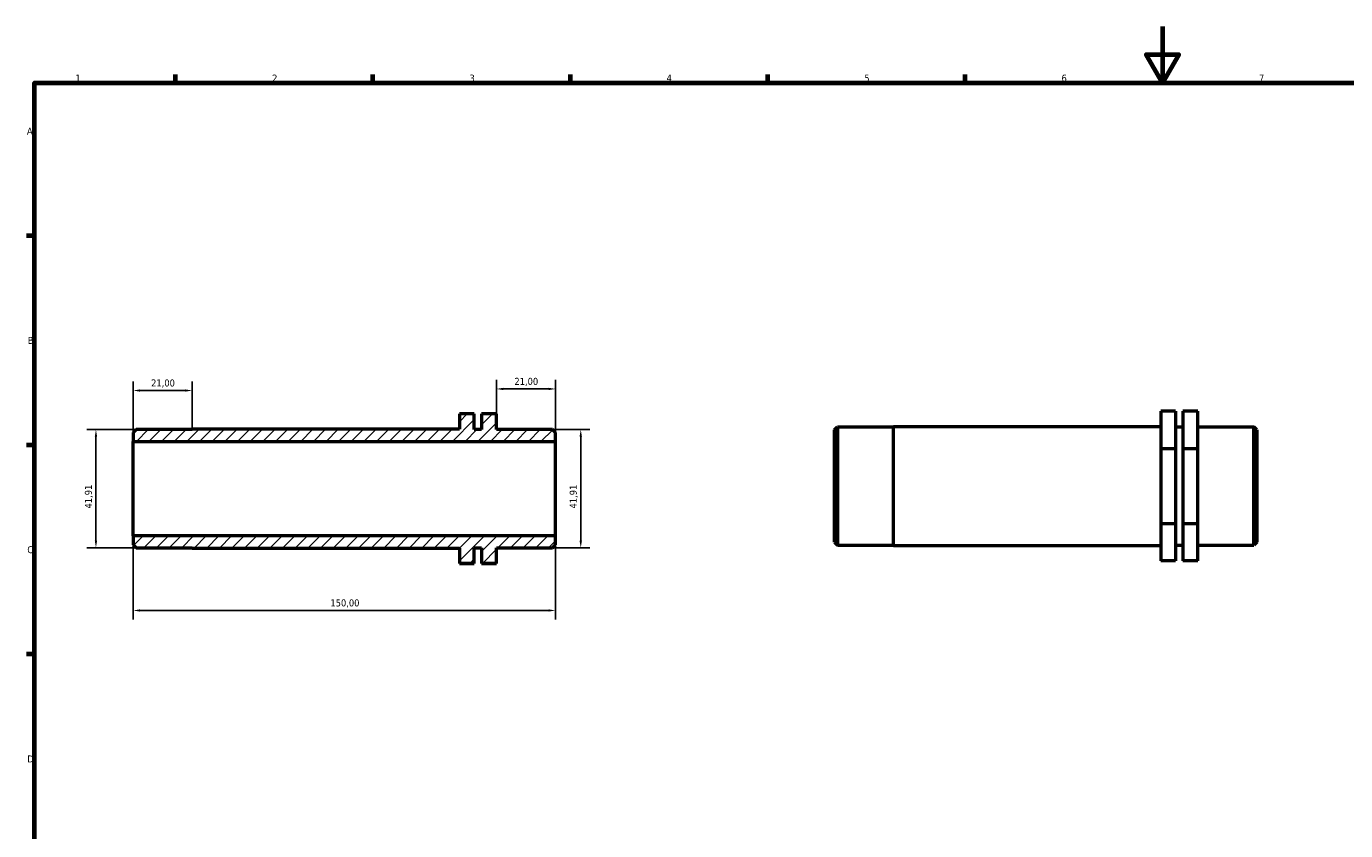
# Model space of a CAD drawing. Header units: millimetres. Extents: x 0 to 901, y 0 to 594.
# Tile 2 of 3: x 17 to 486, y 309 to 594. Entities that reach past the tile are written whole.
import ezdxf

# ---------------------------------------------------------------- set-up
doc = ezdxf.new("R2010")
doc.units = ezdxf.units.MM
for name, color, linetype, lineweight in [('Border (ISO)', 7, 'Continuous', 70), ('Dimension (ISO)', 7, 'Continuous', 25), ('Hatch (ISO)', 7, 'Continuous', 18), ('Visible (ISO)', 7, 'Continuous', 50)]:
    doc.layers.add(name, color=color, linetype=linetype, lineweight=lineweight)
doc.styles.add('Note Text (ISO)', font='tahoma.ttf')
doc.dimstyles.new('Default (ISO)', dxfattribs={"dimtxt": 2.5, "dimasz": 2.5, "dimexe": 3.175, "dimexo": 0, "dimgap": 0.762, "dimtad": 1, "dimrnd": 1e-08, "dimzin": 0, "dimtxsty": 'Note Text (ISO)', "dimcen": 0.09, "dimdle": 10, "dimclrd": 256, "dimclre": 256, "dimclrt": 232, "dimazin": 0, "dimtfac": 1.40208, "dimtmove": 0, "dimatfit": 3, "dimfxl": 1, "dimtolj": 1, "dimtzin": 0, "dimlwd": -1, "dimlwe": -1, "dimarcsym": 0})

# ---------------------------------------------------------------- blocks, each defined once
blk = doc.blocks.new('Borders Default Border')
at = {"layer": 'Border (ISO)'}
for p, q in [((70.08, 574), (70.08, 576.9)), ((140.17, 574), (140.17, 576.9)), ((210.25, 574), (210.25, 576.9)), ((280.33, 574), (280.33, 576.9)), ((350.42, 574), (350.42, 576.9)), ((20, 519.75), (17.1, 519.75)), ((20, 445.5), (17.1, 445.5)), ((20, 371.25), (17.1, 371.25))]:
    blk.add_line(p, q, dxfattribs=at)
at = {"layer": 'Border (ISO)', "flags": 128}
for points in [[(420.5, 594), (420.5, 574), (414.73, 584), (426.27, 584), (420.5, 574)], [(20, 20), (20, 574), (821, 574), (821, 20), (20, 20)]]:
    blk.add_lwpolyline(points, dxfattribs=at)
at = {"layer": 'Border (ISO)', "color": 232, "true_color": 0xca0064, "char_height": 2.5, "attachment_point": 7, "style": 'Note Text (ISO)'}
for s, insert in [('1', (34.48, 574.4)), ('2', (104.37, 574.4)), ('3', (174.43, 574.35)), ('4', (244.42, 574.4)), ('5', (314.64, 574.35)), ('6', (384.66, 574.35)), ('7', (454.77, 574.4)), ('A', (17.29, 555.62)), ('B', (17.59, 481.37)), ('C', (17.43, 407.08)), ('D', (17.43, 332.88))]:
    blk.add_mtext(s, dxfattribs=dict(at, insert=insert))
blk = doc.blocks.new('*D7')
at = {"layer": 'Defpoints', "color": 0, "transparency": 16777216}
for p in [(55, 413.26), (205, 413.26), (55, 386.8)]:
    blk.add_point(p, dxfattribs=at)
at = {"layer": 'Dimension (ISO)', "transparency": 16777216}
for p, q in [((55, 413.26), (55, 383.63)), ((205, 413.26), (205, 383.63)), ((202.5, 386.8), (57.5, 386.8))]:
    blk.add_line(p, q, dxfattribs=at)
for points in [[(57.5, 387.22), (57.5, 386.38), (55, 386.8)], [(202.5, 387.22), (202.5, 386.38), (205, 386.8)]]:
    blk.add_solid(points, dxfattribs=at)
at = {"layer": 'Dimension (ISO)', "color": 232, "true_color": 0xca0064, "transparency": 16777216, "insert": (125.05, 390.74), "char_height": 2.5, "attachment_point": 1, "style": 'Note Text (ISO)'}
blk.add_mtext('\\A1;150,00', dxfattribs=at)
blk = doc.blocks.new('*D8')
at = {"layer": 'Defpoints', "color": 0, "transparency": 16777216}
for p in [(184, 465.39), (184, 456.54), (205, 446.79)]:
    blk.add_point(p, dxfattribs=at)
at = {"layer": 'Dimension (ISO)', "transparency": 16777216}
for p, q in [((184, 456.54), (184, 468.57)), ((205, 446.79), (205, 468.57)), ((202.5, 465.39), (186.5, 465.39))]:
    blk.add_line(p, q, dxfattribs=at)
for points in [[(186.5, 465.81), (186.5, 464.97), (184, 465.39)], [(202.5, 465.81), (202.5, 464.97), (205, 465.39)]]:
    blk.add_solid(points, dxfattribs=at)
at = {"layer": 'Dimension (ISO)', "color": 232, "true_color": 0xca0064, "transparency": 16777216, "insert": (190.39, 469.33), "char_height": 2.5, "attachment_point": 1, "style": 'Note Text (ISO)'}
blk.add_mtext('\\A1;21,00', dxfattribs=at)
blk = doc.blocks.new('*D9')
at = {"layer": 'Defpoints', "color": 0, "transparency": 16777216}
for p in [(56.05, 450.98), (41.8, 409.07), (56.05, 409.07)]:
    blk.add_point(p, dxfattribs=at)
at = {"layer": 'Dimension (ISO)', "transparency": 16777216}
for p, q in [((56.05, 450.98), (38.62, 450.98)), ((41.8, 448.48), (41.8, 411.57)), ((56.05, 409.07), (38.62, 409.07))]:
    blk.add_line(p, q, dxfattribs=at)
for points in [[(41.38, 448.48), (42.21, 448.48), (41.8, 450.98)], [(41.38, 411.57), (42.21, 411.57), (41.8, 409.07)]]:
    blk.add_solid(points, dxfattribs=at)
at = {"layer": 'Dimension (ISO)', "color": 232, "true_color": 0xca0064, "transparency": 16777216, "insert": (37.86, 422.97), "char_height": 2.5, "attachment_point": 1, "rotation": 90, "style": 'Note Text (ISO)'}
blk.add_mtext('\\A1;41,91', dxfattribs=at)
blk = doc.blocks.new('*D10')
at = {"layer": 'Defpoints', "color": 0, "transparency": 16777216}
for p in [(203.95, 450.98), (203.95, 409.07), (213.95, 409.07)]:
    blk.add_point(p, dxfattribs=at)
at = {"layer": 'Dimension (ISO)', "transparency": 16777216}
for p, q in [((203.95, 450.98), (217.12, 450.98)), ((213.95, 448.48), (213.95, 411.57)), ((203.95, 409.07), (217.12, 409.07))]:
    blk.add_line(p, q, dxfattribs=at)
for points in [[(213.53, 448.48), (214.37, 448.48), (213.95, 450.98)], [(213.53, 411.57), (214.37, 411.57), (213.95, 409.07)]]:
    blk.add_solid(points, dxfattribs=at)
at = {"layer": 'Dimension (ISO)', "color": 232, "true_color": 0xca0064, "transparency": 16777216, "insert": (210.02, 422.97), "char_height": 2.5, "attachment_point": 1, "rotation": 90, "style": 'Note Text (ISO)'}
blk.add_mtext('\\A1;41,91', dxfattribs=at)
blk = doc.blocks.new('*D11')
at = {"layer": 'Defpoints', "color": 0, "transparency": 16777216}
for p in [(76, 464.82), (76, 451.14), (55, 446.79)]:
    blk.add_point(p, dxfattribs=at)
at = {"layer": 'Dimension (ISO)', "transparency": 16777216}
for p, q in [((55, 446.79), (55, 468)), ((57.5, 464.82), (73.5, 464.82)), ((76, 451.14), (76, 468))]:
    blk.add_line(p, q, dxfattribs=at)
for points in [[(57.5, 465.24), (57.5, 464.41), (55, 464.82)], [(73.5, 465.24), (73.5, 464.41), (76, 464.82)]]:
    blk.add_solid(points, dxfattribs=at)
at = {"layer": 'Dimension (ISO)', "color": 232, "true_color": 0xca0064, "transparency": 16777216, "insert": (61.39, 468.76), "char_height": 2.5, "attachment_point": 1, "style": 'Note Text (ISO)'}
blk.add_mtext('\\A1;21,00', dxfattribs=at)

msp = doc.modelspace()

# ---------------------------------------------------------------- hatches: boundary and pattern name
at = {"layer": 'Hatch (ISO)'}
h = msp.add_hatch(dxfattribs=at)
h.set_pattern_fill('ANSI31', color=256, scale=25.4, style=0)
h.set_pattern_definition([(45, (0, 0), (-2.245064, 2.245064), [])])
h.paths.add_polyline_path([(55, 410.117), (56.05, 409.067), (76, 409.067), (76, 408.909), (170.875, 408.909), (170.875, 403.509), (176.125, 403.509), (176.125, 409.067), (178.75, 409.067), (178.75, 403.509), (184, 403.509), (184, 409.067), (203.95, 409.067), (205, 410.117), (205, 413.258), (55, 413.258)])
h.paths.add_polyline_path([(56.05, 450.977), (55, 449.927), (55, 446.786), (205, 446.786), (205, 449.927), (203.95, 450.977), (184, 450.977), (184, 456.536), (178.75, 456.536), (178.75, 450.977), (176.125, 450.977), (176.125, 456.536), (170.875, 456.536), (170.875, 451.136), (76, 451.136), (76, 450.977)])

# ---------------------------------------------------------------- linework, layer by layer
at = {"layer": 'Visible (ISO)'}
for p, q in [((176.125, 456.536), (170.875, 456.536)), ((170.875, 456.536), (170.875, 451.136)), ((176.125, 450.977), (176.125, 456.536)), ((184, 456.536), (178.75, 456.536)), ((178.75, 456.536), (178.75, 450.977)), ((184, 450.977), (184, 456.536)), ((425.156, 457.492), (419.906, 457.492)), ((419.906, 457.492), (419.906, 444.146)), ((425.156, 457.492), (425.156, 444.146)), ((433.031, 457.492), (427.781, 457.492)), ((427.781, 457.492), (427.781, 444.146)), ((433.031, 444.146), (433.031, 457.492)), ((56.05, 450.977), (55, 449.927)), ((55, 449.927), (55, 446.786)), ((76, 450.977), (56.05, 450.977)), ((170.875, 451.136), (76, 451.136)), ((76, 451.136), (76, 450.977)), ((178.75, 450.977), (176.125, 450.977)), ((203.95, 450.977), (184, 450.977)), ((205, 449.927), (203.95, 450.977)), ((205, 446.786), (205, 449.927)), ((304.031, 450.839), (305.081, 451.889)), ((304.031, 411.029), (304.031, 450.839)), ((305.081, 451.889), (305.081, 409.979)), ((305.081, 451.889), (325.031, 451.889)), ((325.031, 409.82), (325.031, 452.047)), ((325.031, 452.047), (419.906, 452.047)), ((425.156, 451.889), (427.781, 451.889)), ((433.031, 451.889), (452.981, 451.889)), ((452.981, 409.979), (452.981, 451.889)), ((454.031, 450.839), (452.981, 451.889)), ((454.031, 450.839), (454.031, 411.029)), ((55, 446.786), (205, 446.786)), ((55, 413.258), (55, 446.786)), ((205, 413.258), (205, 446.786)), ((425.156, 444.146), (419.906, 444.146)), ((419.906, 444.146), (419.906, 417.588)), ((425.156, 444.146), (425.156, 417.588)), ((427.781, 444.146), (427.781, 417.588)), ((433.031, 444.146), (427.781, 444.146)), ((433.031, 417.588), (433.031, 444.146)), ((425.156, 417.588), (419.906, 417.588)), ((419.906, 417.588), (419.906, 404.376)), ((425.156, 417.588), (425.156, 404.376)), ((433.031, 417.588), (427.781, 417.588)), ((427.781, 417.588), (427.781, 404.376)), ((433.031, 404.376), (433.031, 417.588)), ((205, 413.258), (55, 413.258)), ((55, 413.258), (55, 410.117)), ((205, 410.117), (205, 413.258)), ((55, 410.117), (56.05, 409.067)), ((56.05, 409.067), (76, 409.067)), ((76, 409.067), (76, 408.909)), ((76, 408.909), (170.875, 408.909)), ((170.875, 408.909), (170.875, 403.509)), ((176.125, 403.509), (176.125, 409.067)), ((176.125, 409.067), (178.75, 409.067)), ((178.75, 409.067), (178.75, 403.509)), ((184, 403.509), (184, 409.067)), ((184, 409.067), (203.95, 409.067)), ((203.95, 409.067), (205, 410.117)), ((304.031, 411.029), (305.081, 409.979)), ((305.081, 409.979), (325.031, 409.979)), ((325.031, 409.82), (419.906, 409.82)), ((425.156, 409.979), (427.781, 409.979)), ((433.031, 409.979), (452.981, 409.979)), ((454.031, 411.029), (452.981, 409.979)), ((170.875, 403.509), (176.125, 403.509)), ((170.875, 403.509), (170.875, 403.464)), ((176.125, 403.464), (170.875, 403.464)), ((176.125, 403.509), (176.125, 403.464)), ((178.75, 403.509), (184, 403.509)), ((178.75, 403.509), (178.75, 403.464)), ((184, 403.464), (178.75, 403.464)), ((184, 403.464), (184, 403.509)), ((425.156, 404.376), (419.906, 404.376)), ((433.031, 404.376), (427.781, 404.376))]:
    msp.add_line(p, q, dxfattribs=at)

# ---------------------------------------------------------------- block references
msp.add_blockref('Borders Default Border', (0, 0))

# ---------------------------------------------------------------- dimensions: what is measured, and where the dimension line sits
at = {"layer": 'Dimension (ISO)'}
for base, p1, p2, angle, picture, middle in [((76, 464.824), (55, 446.786), (76, 451.136), 180, '*D11', (65.5, 464.824)), ((184, 465.391), (205, 446.786), (184, 456.536), 180, '*D8', (194.5, 465.391)), ((41.796, 409.067), (56.05, 450.977), (56.05, 409.067), 90, '*D9', (41.796, 427.076)), ((213.95, 409.067), (203.95, 450.977), (203.95, 409.067), 90, '*D10', (213.95, 427.076)), ((55, 386.802), (205, 413.258), (55, 413.258), 180, '*D7', (130, 386.802))]:
    dim = msp.add_linear_dim(base=base, p1=p1, p2=p2, angle=angle, dimstyle='Default (ISO)', override={"dimdec": 2, "dimtp": 0, "dimtm": 0, "dimtdec": 2, "dimtofl": 0, "dimatfit": 1}, dxfattribs=at)
    dim.commit()
    dim.dimension.update_dxf_attribs({"geometry": picture, "text_midpoint": middle, "dimtype": 160})

doc.saveas('drawing.dxf')
